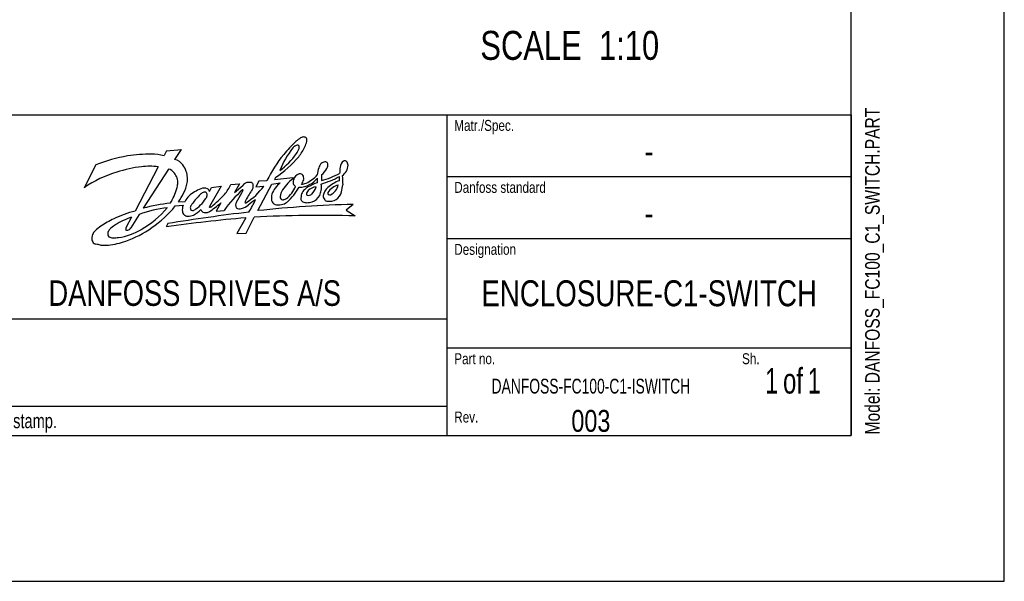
# Model space of a CAD drawing. Header units: inches. Extents: x 0 to 117, y 0 to 83.
# Tile 33 of 75: x 90 to 117, y 0 to 15. Entities that reach past the tile are written whole.
import ezdxf

# ---------------------------------------------------------------- set-up
doc = ezdxf.new("R2010")
doc.units = ezdxf.units.IN
doc.header["$LTSCALE"] = 6.431102
doc.header["$MEASUREMENT"] = 0
doc.layers.get('0').update_dxf_attribs({"linetype": 'CONTINUOUS'})
doc.styles.get("Standard").update_dxf_attribs({"font": 'txt', "width": 0.8})
doc.styles.add('TEXTSTYLE_2', font='txt', dxfattribs={"width": 0.75})
doc.styles.add('TEXTSTYLE_3', font='txt', dxfattribs={"width": 0.7})

# ---------------------------------------------------------------- blocks, each defined once
blk = doc.blocks.new('SYMBOL_0_BL0', base_point=(94.055, 8.371))
at = {"color": 7, "linetype": 'CONTINUOUS'}
for p, q in [((94.29, 11.618), (94.227, 11.492)), ((94.29, 11.618), (94.693, 11.662)), ((94.521, 11.391), (94.693, 11.662)), ((92.378, 11.244), (92.065, 10.624)), ((94.065, 11.19), (93.443, 9.996)), ((94.344, 11.128), (93.664, 10.07)), ((95.766, 10.667), (95.449, 10.121)), ((95.512, 10.628), (95.766, 10.667)), ((96.028, 10.711), (96.266, 10.732)), ((96.266, 10.732), (96.132, 10.497)), ((96.132, 10.497), (96.35, 10.69)), ((96.786, 10.805), (96.704, 10.647)), ((96.704, 10.647), (96.923, 10.668)), ((96.763, 10.007), (97.141, 10.724)), ((97.007, 10.816), (96.786, 10.805)), ((97.141, 10.724), (97.361, 10.757)), ((97.236, 10.904), (97.212, 10.845)), ((97.212, 10.845), (97.703, 10.901)), ((97.703, 10.901), (97.709, 10.865)), ((95.454, 10.525), (95.512, 10.628)), ((94.529, 10.133), (94.74, 10.153)), ((94.614, 10.246), (94.794, 10.256)), ((95.759, 10.215), (95.638, 9.994)), ((99.333, 10.175), (99.149, 10.02)), ((93.551, 9.902), (93.324, 9.541)), ((95.638, 9.994), (95.849, 10.014)), ((99.149, 10.02), (99.388, 9.866)), ((93.346, 9.83), (93.197, 9.545)), ((94.329, 9.661), (94.287, 9.571)), ((96.431, 9.815), (96.189, 9.387)), ((96.448, 9.399), (96.663, 9.831)), ((96.189, 9.387), (96.448, 9.399))]:
    blk.add_line(p, q, dxfattribs=at)
for centre, radius, start, end in [((98.017, 11.788), 0.209, 94.9156, 118.9133), ((98.006, 11.909), 0.0875, 37.9594, 94.4524), ((100.003, 9.487), 3.258, 132.7678, 141.3405), ((97.919, 11.535), 0.269, 127.2624, 141.2908), ((97.844, 11.63), 0.148, 90.658, 126.7544), ((98.896, 10.513), 1.757, 123.9219, 128.9859), ((97.835, 11.734), 0.045, 7.1206, 79.5655), ((96.554, 12.486), 1.663, 322.0822, 332.8248), ((97.592, 11.725), 0.288, 351.6519, 2.8594), ((95.97, 12.505), 2.205, 339.3288, 343.2604), ((97.964, 11.907), 0.124, 342.3871, 26.7521), ((94.096, 6.747), 4.814, 100.269, 110.9049), ((93.859, 7.397), 4.134, 89.6723, 98.6437), ((93.912, 10.236), 1.294, 75.9095, 91.2841), ((100.117, 9.32), 3.452, 140.352, 154.3042), ((95.32, 13.693), 3.384, 304.4938, 318.8006), ((99.836, 10.049), 2.695, 142.1212, 157.2787), ((96.244, 12.633), 1.899, 305.6229, 325.1023), ((97.369, 11.873), 0.542, 322.9953, 339.5719), ((94.151, 7.15), 4.079, 97.5279, 107.086), ((93.826, 9.358), 1.848, 82.557, 96.5165), ((94.416, 11.018), 0.387, 35.2548, 74.2653), ((94.345, 10.922), 0.502, 16.8293, 39.5295), ((98.643, 11.11), 0.242, 134.0948, 166.5724), ((98.595, 11.143), 0.185, 99.1749, 130.5996), ((98.567, 11.183), 0.143, 62.9892, 90.4831), ((98.47, 11.24), 0.182, 327.7373, 356.0266), ((98.566, 11.251), 0.0886, 344.5972, 42.6678), ((154.405, 6.421), 55.627, 175.0921, 175.2663), ((99.194, 11.171), 0.213, 124.9919, 177.6651), ((98.823, 11.254), 0.374, 305.8525, 356.7917), ((99.106, 11.293), 0.0629, 49.6305, 122.6069), ((99.072, 11.241), 0.125, 356.4431, 53.1022), ((93.799, 8.143), 3.026, 106.2482, 124.9594), ((94.292, 10.878), 0.256, 33.2943, 78.3487), ((94.08, 10.699), 0.532, 21.1926, 36.8022), ((94.156, 10.853), 0.703, 3.8765, 17.7765), ((97.956, 10.774), 0.241, 109.1468, 165.4571), ((97.9, 10.875), 0.128, 71.1581, 100.6058), ((97.877, 10.892), 0.123, 12.3213, 58.1903), ((97.796, 10.875), 0.206, 351.2783, 12.3026), ((97.606, 11.685), 1.043, 296.0537, 316.7157), ((99.366, 10.859), 1.007, 162.2455, 173.7012), ((97.657, 13.36), 2.759, 287.231, 298.306), ((99.047, 10.885), 0.571, 170.6701, 186.7315), ((97.943, 12.885), 2.135, 284.5602, 298.6483), ((98.159, 11.397), 0.53, 307.7549, 331.2624), ((98.358, 10.878), 0.61, 354.1192, 4.9525), ((109.266, 11.362), 10.232, 182.2989, 183.6689), ((94.121, 10.749), 0.473, 342.0738, 358.0349), ((94.301, 10.778), 0.298, 350.2925, 22.4237), ((94.108, 10.86), 0.747, 329.446, 352.1988), ((94.46, 10.855), 0.4, 346.0715, 6.5596), ((94.919, 11.222), 1.221, 320.4273, 335.2716), ((96.649, 10.37), 0.437, 115.8967, 133.0831), ((95.513, 11.709), 1.753, 301.7644, 323.5624), ((96.522, 10.51), 0.261, 75.8227, 104.1022), ((96.562, 10.692), 0.0756, 12.1063, 71.7042), ((96.411, 10.682), 0.227, 323.3284, 6.5266), ((97.856, 10.166), 0.771, 130.0378, 158.1695), ((98.307, 10.025), 1.032, 125.4276, 151.6769), ((97.058, 10.954), 0.781, 307.3705, 337.8449), ((97.851, 10.779), 0.14, 156.7269, 195.7096), ((97.841, 10.773), 0.128, 194.1209, 242.2077), ((97.88, 11.207), 0.567, 269.7813, 298.8176), ((96.817, 11.347), 1.286, 330.6961, 336.9361), ((97.929, 11.033), 0.315, 271.5609, 295.3447), ((98.373, 10.207), 0.508, 119.8156, 133.818), ((98.414, 10.2), 0.461, 99.8011, 129.8057), ((98.98, 9.112), 1.76, 110.3813, 119.2462), ((97.893, 11.256), 0.605, 295.5, 321.7071), ((97.827, 10.82), 0.534, 317.0284, 341.921), ((97.608, 10.827), 0.762, 355.119, 4.1234), ((97.673, 10.653), 0.805, 352.774, 5.097), ((99.265, 9.945), 0.921, 109.0514, 131.6471), ((99.044, 10.253), 0.46, 104.0818, 148.1292), ((98.555, 10.784), 0.387, 296.1519, 347.4207), ((96.762, 10.982), 2.309, 348.3187, 353.1645), ((92.987, 11.074), 1.653, 328.3996, 343.4453), ((93.678, 10.954), 1.173, 322.8883, 336.1753), ((95.309, 9.996), 0.577, 116.7652, 153.2644), ((96.9, 8.736), 2.407, 134.8984, 142.4077), ((95.547, 9.732), 0.925, 110.7613, 122.5228), ((95.404, 10.26), 0.271, 117.5581, 138.2731), ((95.313, 10.335), 0.279, 71.0618, 109.7041), ((95.318, 10.427), 0.0838, 49.7283, 117.7489), ((95.236, 10.425), 0.151, 321.7198, 356.6653), ((95.288, 10.435), 0.1, 348.9845, 33.7448), ((95.332, 10.495), 0.126, 13.7563, 55.4345), ((91.044, 15.196), 6.766, 311.3175, 315.3869), ((98.564, 8.085), 3.331, 131.8597, 144.6002), ((92.412, 12.561), 4.43, 328.373, 332.0643), ((95.685, 10.842), 0.733, 330.8763, 337.1022), ((96.35, 10.559), 0.0111, 349.5391, 143.4383), ((98.521, 9.192), 2.357, 144.9122, 153.2256), ((97.545, 10.34), 0.42, 164.3348, 187.5497), ((97.663, 10.373), 0.3, 151.9676, 184.5137), ((96.448, 11.486), 1.662, 311.4563, 329.414), ((98.469, 10.323), 0.545, 165.3821, 181.4073), ((98.309, 10.285), 0.407, 134.994, 154.5471), ((98.145, 10.466), 0.0725, 151.895, 218.2268), ((98.327, 10.367), 0.28, 138.0551, 151.6294), ((98.113, 10.588), 0.168, 261.2556, 308.6307), ((98.122, 10.571), 0.344, 288.181, 333.6632), ((97.879, 10.657), 0.601, 336.6165, 349.9772), ((99.013, 10.275), 0.509, 135.1588, 164.3038), ((98.69, 10.41), 0.166, 179.0776, 222.1801), ((98.699, 10.472), 0.0515, 151.705, 219.1417), ((98.695, 10.519), 0.0874, 245.4748, 290.3227), ((98.612, 10.648), 0.433, 307.3775, 341.9687), ((94.933, 5.353), 4.885, 96.3269, 105.0541), ((92.266, 11.972), 2.916, 303.9897, 320.8988), ((95.07, 10.034), 0.351, 160.2703, 188.3427), ((95.047, 10.082), 0.113, 155.7866, 202.5891), ((95.68, 9.698), 0.853, 143.5682, 149.6568), ((94.321, 11.053), 1.261, 304.9795, 325.0754), ((94.113, 12.102), 2.504, 302.0135, 311.0902), ((95.463, 10.113), 0.016, 148.3251, 305.2558), ((95.431, 10.272), 0.177, 283.2172, 296.8425), ((96.309, 10.153), 0.151, 146.0293, 207.1224), ((96.211, 10.506), 0.455, 284.1157, 309.3254), ((96.475, 10.226), 0.064, 154.315, 175.4777), ((96.427, 10.233), 0.0166, 187.9635, 300.3884), ((97.708, 8.742), 1.859, 122.8842, 130.5632), ((91.203, 13.055), 6.147, 329.8556, 333.3996), ((99.944, -19.048), 29.229, 91.1993, 96.2481), ((97.275, 10.317), 0.149, 192.6025, 250.2667), ((97.33, 10.608), 0.444, 256.2327, 278.597), ((97.44, 10.387), 0.0849, 206.3676, 279.0038), ((97.344, 10.476), 0.311, 279.5463, 310.7974), ((97.42, 10.511), 0.21, 279.2176, 302.2125), ((98.049, 10.355), 0.133, 199.8242, 235.8577), ((98.096, 10.553), 0.331, 248.5205, 268.1048), ((98.043, 10.975), 0.754, 273.147, 284.2883), ((98.656, 10.386), 0.126, 224.3761, 263.887), ((98.69, 10.657), 0.398, 263.2207, 297.6178), ((94.473, 6.267), 3.869, 105.4423, 114.4982), ((94.687, 6.853), 3.254, 96.5512, 110.4262), ((92.436, 11.617), 2.42, 299.0607, 320.7547), ((102.884, -43.293), 53.64, 96.8162, 99.1781), ((94.846, 9.989), 0.123, 182.896, 229.2625), ((94.862, 10.007), 0.147, 228.8442, 270.3015), ((94.893, 10.186), 0.327, 264.8399, 293.9303), ((95.008, 10.113), 0.0992, 228.1668, 290.8428), ((94.65, 10.578), 0.787, 298.5029, 316.302), ((95.398, 10.122), 0.199, 205.9328, 229.7491), ((95.345, 10.136), 0.183, 245.4976, 301.1141), ((96.27, 10.237), 0.18, 238.0813, 286.7351), ((98.466, -24.965), 34.843, 88.4836, 92.9661), ((93.581, 8.112), 1.818, 125.7721, 132.0199), ((94.688, 6.215), 4.01, 116.9913, 122.7647), ((93.211, 9.086), 0.614, 119.4418, 139.4977), ((94.012, 7.874), 2.066, 108.7932, 122.2671), ((100.457, -34.987), 44.983, 95.135, 97.8833), ((92.542, 9.258), 0.271, 157.4036, 174.8928), ((92.576, 9.234), 0.311, 132.8287, 155.6663), ((92.832, 9.386), 0.13, 174.8768, 219.8705), ((92.898, 9.359), 0.199, 140.832, 168.7484), ((92.776, 10.874), 1.608, 277.9406, 301.3267), ((93.325, 9.491), 0.139, 157.061, 179.6025), ((93.232, 9.549), 0.074, 230.799, 278.3848), ((92.302, 11.735), 2.703, 289.2016, 306.044), ((93.212, 9.599), 0.127, 284.229, 332.692), ((92.49, 9.267), 0.219, 176.0557, 208.4771), ((92.423, 9.242), 0.148, 212.1074, 254.5325), ((92.094, 7.153), 1.968, 77.883, 81.5372), ((92.607, 9.915), 0.844, 263.2374, 277.9415), ((92.412, 11.594), 2.535, 277.0548, 287.8919), ((92.834, 9.478), 0.202, 239.8878, 272.2877), ((92.866, 10.623), 1.347, 268.9529, 275.6416)]:
    blk.add_arc(centre, radius, start, end, dxfattribs=at)
at = {"color": 7, "linetype": 'CONTINUOUS', "attachment_point": 1, "line_spacing_factor": 0.9}
for s, insert, char_height, width in [('Matr./Spec.', (102.067, 12.456), 0.29528, 2.59842), ('Danfoss standard', (102.067, 10.783), 0.29528, 3.77953), ('Designation', (102.067, 9.11), 0.29528, 2.59842), ('DANFOSS DRIVES A/S', (91.103, 8.125), 0.68898, 9.92126), ('Part no.', (102.067, 6.157), 0.2953, 1.88976), ('Sh.', (109.843, 6.157), 0.2953, 0.70866), ('Rev.', (102.067, 4.582), 0.2953, 0.94488)]:
    blk.add_mtext(s, dxfattribs=dict(at, insert=insert, char_height=char_height, width=width))

msp = doc.modelspace()

# ---------------------------------------------------------------- linework, layer by layer
at = {"color": 7, "linetype": 'CONTINUOUS'}
for p, q in [((116.929, 0), (116.929, 82.677)), ((112.795, 3.937), (112.795, 78.74)), ((77.362, 12.598), (112.795, 12.598)), ((101.87, 12.598), (101.87, 3.937)), ((112.795, 12.598), (112.795, 3.937)), ((101.87, 10.925), (112.795, 10.925)), ((101.87, 9.252), (112.795, 9.252)), ((77.362, 7.087), (101.87, 7.087)), ((101.87, 6.299), (112.795, 6.299)), ((77.362, 4.724), (101.87, 4.724)), ((4.134, 3.937), (112.795, 3.937)), ((77.362, 3.937), (112.795, 3.937)), ((0, 0), (116.929, 0))]:
    msp.add_line(p, q, dxfattribs=at)

# ---------------------------------------------------------------- block references
msp.add_blockref('SYMBOL_0_BL0', (94.055, 8.371), dxfattribs=at)

# ---------------------------------------------------------------- texts
at = {"color": 7, "linetype": 'CONTINUOUS', "line_spacing_factor": 0.9}
for s, insert, char_height, width, attachment_point in [('SCALE  1:10', (107.603, 14.86), 0.78125, 6.875, 3), ('-', (107.333, 11.959), 0.689, 0.55118, 2), ('-', (107.333, 10.285), 0.689, 0.55118, 2), ('ENCLOSURE-C1-SWITCH', (107.333, 8.126), 0.7, 10.64, 2), ('003', (105.758, 4.626), 0.5906, 1.41732, 2)]:
    msp.add_mtext(s, dxfattribs=dict(at, insert=insert, char_height=char_height, width=width, attachment_point=attachment_point))
at = {"color": 7, "linetype": 'CONTINUOUS', "insert": (113.169, 3.964), "char_height": 0.3937, "width": 11.02362, "attachment_point": 1, "rotation": 90, "line_spacing_factor": 0.9}
msp.add_mtext('Model: DANFOSS_FC100_C1_SWITCH.PART', dxfattribs=at)
at = {"color": 7, "linetype": 'CONTINUOUS', "line_spacing_factor": 0.9}
for s, insert, char_height, width, attachment_point, style in [('1{\\W0.5; }of{\\W0.5; }1', (111.22, 5.758), 0.68898, 2.61811, 2, 'TEXTSTYLE_3'), ('DANFOSS-FC100-C1-ISWITCH', (105.758, 5.469), 0.4, 6.72, 2, 'TEXTSTYLE_3'), ('PDM controlled drawing. - Hard copy not valid without frozen date in ID stamp.', (77.638, 4.528), 0.3937, 23.0315, 1, 'TEXTSTYLE_2')]:
    msp.add_mtext(s, dxfattribs=dict(at, insert=insert, char_height=char_height, width=width, attachment_point=attachment_point, style=style))

doc.saveas('drawing.dxf')
